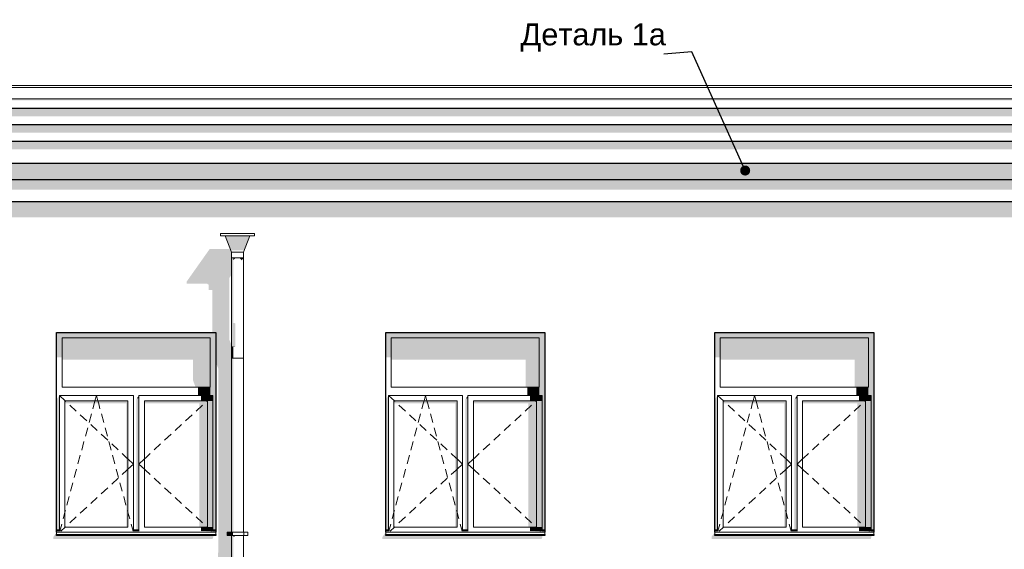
# Model space of a CAD drawing. Header units: millimetres. Extents: x -95523 to 190468, y -7401 to 17692.
# Tile 132 of 139: x 163361 to 172337, y 8076 to 12902. Entities that reach past the tile are written whole.
import ezdxf

# ---------------------------------------------------------------- set-up
doc = ezdxf.new("R2010")
doc.units = ezdxf.units.MM
doc.header["$MEASUREMENT"] = 0
doc.set_wipeout_variables(frame=1)
doc.linetypes.add('Wipeout_Contour', pattern=[1000, 0, -1000])
for name, color, linetype in [('1 Молдинги', 7, 'Continuous'), ('Конструктив - Стены Несущие', 7, 'Continuous'), ('Новый_1 ВОДОСТОК', 7, 'Continuous'), ('Новый_1_Конструктив-парапет', 7, 'Continuous'), ('Новый_Фартук парапета', 7, 'Continuous'), ('Окна Archicad', 7, 'Continuous')]:
    doc.layers.add(name, color=color, linetype=linetype)
for name, color, linetype, lineweight in [('1 Молдинги_Ном._пера__21', 7, 'Continuous', 30), ('Аннотация - Выносная Надпись.Фасад фрагмент_Ном._пера__1', 7, 'Continuous', 15), ('Новый_1 ВОДОСТОК_Ном._пера__120', 7, 'Continuous', 5), ('Новый_Фартук парапета_Ном._пера__120', 7, 'Continuous', 5), ('Окна Archicad_Ном._пера__120', 7, 'Continuous', 5), ('Окна Archicad_Ном._пера__21', 7, 'Continuous', 30)]:
    doc.layers.add(name, color=color, linetype=linetype, lineweight=lineweight)
doc.styles.add('СГЕНЕРИР_СТИЛЬ_1', font='arial.ttf')
doc.dimstyles.new('СГЕНЕРИР_СТИЛЬ__2', dxfattribs={"dimtxt": 0.18, "dimasz": 182.4, "dimexe": 0.18, "dimexo": 0.0625, "dimgap": 0, "dimtad": 0, "dimtih": 1, "dimtoh": 1, "dimdec": 4, "dimzin": 0, "dimdsep": 46, "dimcen": 0.09, "dimadec": 0, "dimazin": 0, "dimtfac": 1, "dimtdec": 4, "dimtmove": 0, "dimatfit": 3, "dimldrblk": 'ARROWHEAD_11', "dimfxl": 1, "dimtolj": 1, "dimtzin": 0, "dimarcsym": 0})

# ---------------------------------------------------------------- blocks, each defined once
blk = doc.blocks.new('Элемент Разреза_94_1', base_point=(95180.8, -197.5))
at = {"layer": 'Конструктив - Стены Несущие', "linetype": 'Continuous', "lineweight": 0, "true_color": 0x000000}
for points in [[(164883.6, 10495.7), (165069.4, 10495.7), (165083.6, 10487.1), (165083.6, 10437.1), (165115.8, 10437.1), (165115.8, 10052.5), (165148, 10052.5), (165148, 9781.1), (165170.8, 9724.3), (165170.8, 8047.7), (165167.9, 8035.2), (165167.9, 8005.2), (165170.8, 7996.9), (165170.8, 7352.5), (165292.4, 7352.5), (165292.4, 8202.1), (165252.4, 8202.1), (165252.4, 8232.1), (165292.4, 8232.1), (165292.4, 9935.9), (165271.4, 9988.2), (165271.4, 10547.1), (165292.4, 10576.9), (165292.4, 10692.5), (165008.6, 10692.5), (164883.6, 10515.7)], [(163698, 8232.5), (163668, 8188.2), (163668, 8168.2), (165118, 8168.2), (165128, 8192.3), (165120.8, 8192.3), (165127.7, 8202.5), (163698, 8202.5)], [(166668, 8188.2), (166668, 8168.2), (168118, 8168.2), (168128, 8192.3), (168120.8, 8192.3), (168127.7, 8202.5), (166698, 8202.5), (166698, 8232.5)], [(169698, 8232.5), (169668, 8188.2), (169668, 8168.2), (171118, 8168.2), (171128, 8192.3), (171120.8, 8192.3), (171127.7, 8202.5), (169698, 8202.5)]]:
    blk.add_hatch(color=18, dxfattribs=at).paths.add_polyline_path(points)
blk = doc.blocks.new('Элемент Разреза_100_1', base_point=(95180.8, -197.5))
at = {"layer": 'Окна Archicad', "linetype": 'Continuous', "lineweight": 0, "true_color": 0x000000}
for points in [[(169748, 10002.5), (171098, 10002.5), (171148, 10002.5), (171148, 10052.5), (169698, 10052.5), (169698, 10002.5)], [(169698, 9826.2), (169748, 9826.2), (169748, 10002.5), (169698, 10002.5)], [(169748, 10002.5), (169748, 9805), (170973, 9805), (170973, 9552.5), (171098, 9552.5), (171098, 10002.5)], [(171123, 8252.5), (171148, 8252.5), (171148, 10002.5), (171098, 10002.5), (171098, 9552.5), (171098, 9477.5), (171123, 9477.5)], [(171098, 9552.5), (170988, 9552.5), (170988, 9477.5), (171098, 9477.5)], [(169723, 9477.5), (169698, 9442.1), (169698, 8252.5), (169723, 8252.5)], [(170348, 9427.5), (169773, 9427.5), (169773, 9406.2), (170333, 9406.2), (170333, 8277.5), (170348, 8277.5)], [(170423, 9442.1), (170423, 8252.5), (170448, 8252.5), (170448, 9452.5), (170430.3, 9452.5)], [(170430.3, 9452.5), (170448, 9452.5), (170448, 9477.5)], [(171073, 9427.5), (170498, 9427.5), (170498, 9406.2), (170998, 9406.2), (170998, 8277.5), (171073, 8277.5)], [(171123, 9477.5), (171013, 9477.5), (171013, 9427.5), (171123, 9427.5)], [(171073, 9427.5), (171073, 8277.5), (171123, 8277.5), (171123, 9427.5)], [(171123, 8277.5), (171013, 8277.5), (171013, 8240.9), (171123, 8240.9)], [(169698, 8202.5), (171148, 8202.5), (171148, 8210.6), (169698, 8210.6)], [(169699, 8242.5), (169723, 8242.5), (169723, 8252.5), (169699, 8252.5)], [(169723, 8242.5), (169699, 8242.5), (169723, 8240.9)], [(170424, 8252.5), (170424, 8242.5), (170448, 8242.5), (170448, 8252.5)], [(170448, 8242.5), (170424, 8242.5), (170448, 8240.9)], [(171148, 8232.5), (171148, 8242.5), (171123, 8242.5), (171123, 8240.9), (171013, 8240.9)], [(171123, 8252.5), (171123, 8242.5), (171148, 8242.5), (171148, 8252.5)]]:
    blk.add_hatch(color=18, dxfattribs=at).paths.add_polyline_path(points)
at = {"layer": 'Окна Archicad_Ном._пера__120', "color": 7, "linetype": 'Continuous', "lineweight": 5}
for p, q in [((169748, 10002.5), (169748, 9552.5)), ((171098, 10002.5), (169748, 10002.5)), ((171098, 9552.5), (171098, 10002.5)), ((169748, 9552.5), (171098, 9552.5)), ((169723, 9427.5), (169723, 9477.5)), ((169723, 9477.5), (170398, 9477.5)), ((169723, 9477.5), (169777, 9427.5)), ((169723, 8277.5), (169723, 9427.5)), ((169773, 9427.5), (169773, 8277.5)), ((170348, 9427.5), (169773, 9427.5)), ((169777, 9427.5), (169781.7, 9423.1)), ((170039.7, 9400.2), (170047, 9427.5)), ((170047, 9427.5), (170060.5, 9477.5)), ((170074, 9427.5), (170060.5, 9477.5)), ((170081.4, 9400.2), (170074, 9427.5)), ((170348, 8277.5), (170348, 9427.5)), ((170398, 9477.5), (170398, 9427.5)), ((170398, 9427.5), (170398, 8277.5)), ((170448, 9427.5), (170448, 9477.5)), ((170448, 9477.5), (171123, 9477.5)), ((170448, 8277.5), (170448, 9427.5)), ((170498, 9427.5), (170498, 8277.5)), ((171073, 9427.5), (170498, 9427.5)), ((171069, 9427.5), (171064.3, 9423.1)), ((171123, 9477.5), (171069, 9427.5)), ((171073, 8277.5), (171073, 9427.5)), ((171123, 9477.5), (171123, 9427.5)), ((171123, 9427.5), (171123, 8277.5)), ((169818.4, 9389.1), (169877.1, 9334.8)), ((170028, 9357), (170039.7, 9400.2)), ((170093, 9357), (170081.4, 9400.2)), ((171027.6, 9389.1), (170968.9, 9334.8)), ((169913.8, 9300.8), (169972.5, 9246.5)), ((169994.1, 9231.5), (170014.9, 9308.7)), ((170126.9, 9231.5), (170106.1, 9308.7)), ((170932.2, 9300.8), (170873.5, 9246.5)), ((169960.2, 9106), (169981.1, 9183.2)), ((170009.2, 9212.5), (170067.9, 9158.1)), ((170160.8, 9106), (170139.9, 9183.2)), ((170836.8, 9212.5), (170778.1, 9158.1)), ((170104.6, 9124.2), (170163.3, 9069.8)), ((170741.4, 9124.2), (170682.7, 9069.8)), ((169926.3, 8980.5), (169947.2, 9057.7)), ((170194.7, 8980.5), (170173.8, 9057.7)), ((170199.9, 9035.8), (170258.6, 8981.5)), ((170646.1, 9035.8), (170587.4, 8981.5)), ((169892.4, 8855), (169913.3, 8932.2)), ((170228.6, 8855), (170207.7, 8932.2)), ((170295.3, 8947.5), (170339.3, 8906.8)), ((170339.3, 8906.8), (170348, 8898.8)), ((170348, 8898.8), (170398, 8852.5)), ((170498, 8898.8), (170448, 8852.5)), ((170506.7, 8906.8), (170498, 8898.8)), ((170550.7, 8947.5), (170506.7, 8906.8)), ((169858.6, 8729.5), (169879.4, 8806.7)), ((170262.5, 8729.5), (170241.6, 8806.7)), ((170295.3, 8757.4), (170339.3, 8798.1)), ((170339.3, 8798.1), (170348, 8806.2)), ((170348, 8806.2), (170398, 8852.5)), ((170498, 8806.2), (170448, 8852.5)), ((170506.7, 8798.1), (170498, 8806.2)), ((170550.7, 8757.4), (170506.7, 8798.1)), ((170199.9, 8669.1), (170258.6, 8723.4)), ((170646.1, 8669.1), (170587.4, 8723.4)), ((169824.7, 8604), (169845.5, 8681.2)), ((170104.6, 8580.7), (170163.3, 8635.1)), ((170296.3, 8604), (170275.5, 8681.2)), ((170741.4, 8580.7), (170682.7, 8635.1)), ((169790.8, 8478.5), (169811.6, 8555.7)), ((170009.2, 8492.4), (170067.9, 8546.8)), ((170330.2, 8478.5), (170309.4, 8555.7)), ((170836.8, 8492.4), (170778.1, 8546.8)), ((169913.8, 8404.1), (169972.5, 8458.5)), ((170932.2, 8404.1), (170873.5, 8458.5)), ((169756.9, 8353), (169773, 8412.6)), ((169773, 8412.6), (169777.7, 8430.2)), ((169818.4, 8315.8), (169877.1, 8370.1)), ((170348, 8412.6), (170343.3, 8430.2)), ((170364.1, 8353), (170348, 8412.6)), ((171027.6, 8315.8), (170968.9, 8370.1)), ((169723, 8240.9), (169723, 8277.5)), ((169726.6, 8240.9), (169743.9, 8304.7)), ((169737.6, 8240.9), (169777, 8277.5)), ((169773, 8277.5), (170348, 8277.5)), ((169777, 8277.5), (169781.7, 8281.8)), ((170394.4, 8240.9), (170377.2, 8304.7)), ((170398, 8277.5), (170398, 8240.9)), ((170448, 8240.9), (170448, 8277.5)), ((170498, 8277.5), (171073, 8277.5)), ((171069, 8277.5), (171064.3, 8281.8)), ((171108.4, 8240.9), (171069, 8277.5)), ((171123, 8277.5), (171123, 8240.9)), ((169723, 8252.5), (169698, 8252.5)), ((169723, 8242.5), (169698, 8242.5)), ((169698, 8232.5), (169698, 8230.6)), ((169698, 8230.6), (169698, 8210.6)), ((171148, 8230.6), (169698, 8230.6)), ((171148, 8210.6), (169698, 8210.6)), ((170448, 8252.5), (170398, 8252.5)), ((170448, 8242.5), (170398, 8242.5)), ((171148, 8252.5), (171123, 8252.5)), ((171148, 8242.5), (171123, 8242.5)), ((171148, 8232.5), (171148, 8230.6)), ((171148, 8230.6), (171148, 8210.6))]:
    blk.add_line(p, q, dxfattribs=at)
at = {"layer": 'Окна Archicad_Ном._пера__21', "color": 7, "linetype": 'Continuous', "lineweight": 30}
for p, q in [((169698, 8232.5), (169698, 10052.5)), ((169698, 10052.5), (171148, 10052.5)), ((171148, 10052.5), (171148, 8232.5)), ((169698, 8202.5), (169698, 8210.6)), ((171148, 8202.5), (169698, 8202.5)), ((171148, 8210.6), (171148, 8202.5))]:
    blk.add_line(p, q, dxfattribs=at)
blk = doc.blocks.new('Элемент Разреза_101_1', base_point=(95180.8, -197.5))
at = {"layer": 'Окна Archicad', "linetype": 'Continuous', "lineweight": 0, "true_color": 0x000000}
for points in [[(166748, 10002.5), (168098, 10002.5), (168148, 10002.5), (168148, 10052.5), (166698, 10052.5), (166698, 10002.5)], [(166698, 9826.2), (166748, 9826.2), (166748, 10002.5), (166698, 10002.5)], [(168098, 10002.5), (166748, 10002.5), (166748, 9805), (167973, 9805), (167973, 9552.5), (168098, 9552.5)], [(168123, 8252.5), (168148, 8252.5), (168148, 10002.5), (168098, 10002.5), (168098, 9552.5), (168098, 9477.5), (168123, 9477.5)], [(168098, 9552.5), (167988, 9552.5), (167988, 9477.5), (168098, 9477.5)], [(166723, 9477.5), (166698, 9442.1), (166698, 8252.5), (166723, 8252.5)], [(167348, 9427.5), (166773, 9427.5), (166773, 9406.2), (167333, 9406.2), (167333, 8277.5), (167348, 8277.5)], [(167430.3, 9452.5), (167423, 9442.1), (167423, 8252.5), (167448, 8252.5), (167448, 9452.5)], [(167430.3, 9452.5), (167448, 9452.5), (167448, 9477.5)], [(167498, 9427.5), (167498, 9406.2), (167998, 9406.2), (167998, 8277.5), (168073, 8277.5), (168073, 9427.5)], [(168123, 9477.5), (168013, 9477.5), (168013, 9427.5), (168123, 9427.5)], [(168073, 9427.5), (168073, 8277.5), (168123, 8277.5), (168123, 9427.5)], [(168123, 8277.5), (168013, 8277.5), (168013, 8240.9), (168123, 8240.9)], [(166698, 8202.5), (168148, 8202.5), (168148, 8210.6), (166698, 8210.6)], [(166699, 8242.5), (166723, 8242.5), (166723, 8252.5), (166699, 8252.5)], [(166723, 8242.5), (166699, 8242.5), (166723, 8240.9)], [(167424, 8242.5), (167448, 8242.5), (167448, 8252.5), (167424, 8252.5)], [(167448, 8242.5), (167424, 8242.5), (167448, 8240.9)], [(168148, 8232.5), (168148, 8242.5), (168123, 8242.5), (168123, 8240.9), (168013, 8240.9)], [(168123, 8252.5), (168123, 8242.5), (168148, 8242.5), (168148, 8252.5)]]:
    blk.add_hatch(color=18, dxfattribs=at).paths.add_polyline_path(points)
at = {"layer": 'Окна Archicad_Ном._пера__120', "color": 7, "linetype": 'Continuous', "lineweight": 5}
for p, q in [((166748, 10002.5), (166748, 9552.5)), ((168098, 10002.5), (166748, 10002.5)), ((168098, 9552.5), (168098, 10002.5)), ((166748, 9552.5), (168098, 9552.5)), ((166723, 9427.5), (166723, 9477.5)), ((166723, 9477.5), (167398, 9477.5)), ((166723, 9477.5), (166777, 9427.5)), ((166723, 8277.5), (166723, 9427.5)), ((166773, 9427.5), (166773, 8277.5)), ((167348, 9427.5), (166773, 9427.5)), ((166777, 9427.5), (166781.7, 9423.1)), ((167039.7, 9400.2), (167047, 9427.5)), ((167047, 9427.5), (167060.5, 9477.5)), ((167074, 9427.5), (167060.5, 9477.5)), ((167081.4, 9400.2), (167074, 9427.5)), ((167348, 8277.5), (167348, 9427.5)), ((167398, 9477.5), (167398, 9427.5)), ((167398, 9427.5), (167398, 8277.5)), ((167448, 9427.5), (167448, 9477.5)), ((167448, 9477.5), (168123, 9477.5)), ((167448, 8277.5), (167448, 9427.5)), ((167498, 9427.5), (167498, 8277.5)), ((168073, 9427.5), (167498, 9427.5)), ((168069, 9427.5), (168064.3, 9423.1)), ((168123, 9477.5), (168069, 9427.5)), ((168073, 8277.5), (168073, 9427.5)), ((168123, 9477.5), (168123, 9427.5)), ((168123, 9427.5), (168123, 8277.5)), ((166818.4, 9389.1), (166877.1, 9334.8)), ((167028, 9357), (167039.7, 9400.2)), ((167093, 9357), (167081.4, 9400.2)), ((168027.6, 9389.1), (167968.9, 9334.8)), ((166913.8, 9300.8), (166972.5, 9246.5)), ((166994.1, 9231.5), (167014.9, 9308.7)), ((167126.9, 9231.5), (167106.1, 9308.7)), ((167932.2, 9300.8), (167873.5, 9246.5)), ((166960.2, 9106), (166981.1, 9183.2)), ((167009.2, 9212.5), (167067.9, 9158.1)), ((167160.8, 9106), (167139.9, 9183.2)), ((167836.8, 9212.5), (167778.1, 9158.1)), ((167104.6, 9124.2), (167163.3, 9069.8)), ((167741.4, 9124.2), (167682.7, 9069.8)), ((166926.3, 8980.5), (166947.2, 9057.7)), ((167194.7, 8980.5), (167173.8, 9057.7)), ((167199.9, 9035.8), (167258.6, 8981.5)), ((167646.1, 9035.8), (167587.4, 8981.5)), ((166892.4, 8855), (166913.3, 8932.2)), ((167228.6, 8855), (167207.7, 8932.2)), ((167295.3, 8947.5), (167339.3, 8906.8)), ((167339.3, 8906.8), (167348, 8898.8)), ((167348, 8898.8), (167398, 8852.5)), ((167498, 8898.8), (167448, 8852.5)), ((167506.7, 8906.8), (167498, 8898.8)), ((167550.7, 8947.5), (167506.7, 8906.8)), ((166858.6, 8729.5), (166879.4, 8806.7)), ((167262.5, 8729.5), (167241.6, 8806.7)), ((167295.3, 8757.4), (167339.3, 8798.1)), ((167339.3, 8798.1), (167348, 8806.2)), ((167348, 8806.2), (167398, 8852.5)), ((167498, 8806.2), (167448, 8852.5)), ((167506.7, 8798.1), (167498, 8806.2)), ((167550.7, 8757.4), (167506.7, 8798.1)), ((167199.9, 8669.1), (167258.6, 8723.4)), ((167646.1, 8669.1), (167587.4, 8723.4)), ((166824.7, 8604), (166845.5, 8681.2)), ((167104.6, 8580.7), (167163.3, 8635.1)), ((167296.3, 8604), (167275.5, 8681.2)), ((167741.4, 8580.7), (167682.7, 8635.1)), ((166790.8, 8478.5), (166811.6, 8555.7)), ((167009.2, 8492.4), (167067.9, 8546.8)), ((167330.2, 8478.5), (167309.4, 8555.7)), ((167836.8, 8492.4), (167778.1, 8546.8)), ((166913.8, 8404.1), (166972.5, 8458.5)), ((167932.2, 8404.1), (167873.5, 8458.5)), ((166756.9, 8353), (166773, 8412.6)), ((166773, 8412.6), (166777.7, 8430.2)), ((166818.4, 8315.8), (166877.1, 8370.1)), ((167348, 8412.6), (167343.3, 8430.2)), ((167364.1, 8353), (167348, 8412.6)), ((168027.6, 8315.8), (167968.9, 8370.1)), ((166723, 8240.9), (166723, 8277.5)), ((166726.6, 8240.9), (166743.9, 8304.7)), ((166737.6, 8240.9), (166777, 8277.5)), ((166773, 8277.5), (167348, 8277.5)), ((166777, 8277.5), (166781.7, 8281.8)), ((167394.4, 8240.9), (167377.2, 8304.7)), ((167398, 8277.5), (167398, 8240.9)), ((167448, 8240.9), (167448, 8277.5)), ((167498, 8277.5), (168073, 8277.5)), ((168069, 8277.5), (168064.3, 8281.8)), ((168108.4, 8240.9), (168069, 8277.5)), ((168123, 8277.5), (168123, 8240.9)), ((166723, 8252.5), (166698, 8252.5)), ((166723, 8242.5), (166698, 8242.5)), ((166698, 8232.5), (166698, 8230.6)), ((166698, 8230.6), (166698, 8210.6)), ((168148, 8230.6), (166698, 8230.6)), ((168148, 8210.6), (166698, 8210.6)), ((167448, 8252.5), (167398, 8252.5)), ((167448, 8242.5), (167398, 8242.5)), ((168148, 8252.5), (168123, 8252.5)), ((168148, 8242.5), (168123, 8242.5)), ((168148, 8232.5), (168148, 8230.6)), ((168148, 8230.6), (168148, 8210.6))]:
    blk.add_line(p, q, dxfattribs=at)
at = {"layer": 'Окна Archicad_Ном._пера__21', "color": 7, "linetype": 'Continuous', "lineweight": 30}
for p, q in [((166698, 10052.5), (168148, 10052.5)), ((166698, 8232.5), (166698, 10052.5)), ((168148, 10052.5), (168148, 8232.5)), ((166698, 8202.5), (166698, 8210.6)), ((168148, 8202.5), (166698, 8202.5)), ((168148, 8210.6), (168148, 8202.5))]:
    blk.add_line(p, q, dxfattribs=at)
blk = doc.blocks.new('Элемент Разреза_102_1', base_point=(95180.8, -197.5))
at = {"layer": 'Окна Archicad', "linetype": 'Continuous', "lineweight": 0, "true_color": 0x000000}
for points in [[(163698, 10052.5), (163698, 10002.5), (163748, 10002.5), (165098, 10002.5), (165148, 10002.5), (165148, 10052.5)], [(163698, 9826.2), (163748, 9826.2), (163748, 10002.5), (163698, 10002.5)], [(163748, 10002.5), (163748, 9805), (164940.8, 9805), (164940.8, 9617.3), (164946.7, 9598.9), (164965.4, 9552.5), (165098, 9552.5), (165098, 10002.5)], [(165123, 8252.5), (165148, 8252.5), (165148, 10002.5), (165098, 10002.5), (165098, 9552.5), (165098, 9477.5), (165123, 9477.5)], [(165098, 9552.5), (164988, 9552.5), (164988, 9477.5), (165098, 9477.5)], [(163723, 9477.5), (163698, 9442.1), (163698, 8252.5), (163723, 8252.5)], [(164348, 9427.5), (163773, 9427.5), (163773, 9406.2), (164333, 9406.2), (164333, 8277.5), (164348, 8277.5)], [(164430.3, 9452.5), (164423, 9442.1), (164423, 8252.5), (164448, 8252.5), (164448, 9452.5)], [(164430.3, 9452.5), (164448, 9452.5), (164448, 9477.5)], [(165073, 9427.5), (164498, 9427.5), (164498, 9406.2), (164998, 9406.2), (164998, 8277.5), (165073, 8277.5)], [(165013, 9427.5), (165123, 9427.5), (165123, 9477.5), (165013, 9477.5)], [(165073, 9427.5), (165073, 8277.5), (165123, 8277.5), (165123, 9427.5)], [(165013, 8277.5), (165013, 8240.9), (165123, 8240.9), (165123, 8277.5)], [(163698, 8210.6), (163698, 8202.5), (165148, 8202.5), (165148, 8210.6)], [(163699, 8242.5), (163723, 8242.5), (163723, 8252.5), (163699, 8252.5)], [(163723, 8242.5), (163699, 8242.5), (163723, 8240.9)], [(164424, 8252.5), (164424, 8242.5), (164448, 8242.5), (164448, 8252.5)], [(164448, 8242.5), (164424, 8242.5), (164448, 8240.9)], [(165148, 8232.5), (165148, 8242.5), (165123, 8242.5), (165123, 8240.9), (165013, 8240.9)], [(165123, 8252.5), (165123, 8242.5), (165148, 8242.5), (165148, 8252.5)]]:
    blk.add_hatch(color=18, dxfattribs=at).paths.add_polyline_path(points)
at = {"layer": 'Окна Archicad_Ном._пера__120', "color": 7, "linetype": 'Continuous', "lineweight": 5}
for p, q in [((163748, 10002.5), (163748, 9552.5)), ((165098, 10002.5), (163748, 10002.5)), ((165098, 9552.5), (165098, 10002.5)), ((163748, 9552.5), (165098, 9552.5)), ((163723, 9427.5), (163723, 9477.5)), ((163723, 9477.5), (164398, 9477.5)), ((163723, 9477.5), (163777, 9427.5)), ((163723, 8277.5), (163723, 9427.5)), ((163773, 9427.5), (163773, 8277.5)), ((164348, 9427.5), (163773, 9427.5)), ((163777, 9427.5), (163781.7, 9423.1)), ((164039.7, 9400.2), (164047, 9427.5)), ((164047, 9427.5), (164060.5, 9477.5)), ((164074, 9427.5), (164060.5, 9477.5)), ((164081.4, 9400.2), (164074, 9427.5)), ((164348, 8277.5), (164348, 9427.5)), ((164398, 9477.5), (164398, 9427.5)), ((164398, 9427.5), (164398, 8277.5)), ((164448, 9427.5), (164448, 9477.5)), ((164448, 9477.5), (165123, 9477.5)), ((164448, 8277.5), (164448, 9427.5)), ((164498, 9427.5), (164498, 8277.5)), ((165073, 9427.5), (164498, 9427.5)), ((165069, 9427.5), (165064.3, 9423.1)), ((165123, 9477.5), (165069, 9427.5)), ((165073, 8277.5), (165073, 9427.5)), ((165123, 9477.5), (165123, 9427.5)), ((165123, 9427.5), (165123, 8277.5)), ((163818.4, 9389.1), (163877.1, 9334.8)), ((164028, 9357), (164039.7, 9400.2)), ((164093, 9357), (164081.4, 9400.2)), ((165027.6, 9389.1), (164968.9, 9334.8)), ((163913.8, 9300.8), (163972.5, 9246.5)), ((163994.1, 9231.5), (164014.9, 9308.7)), ((164126.9, 9231.5), (164106.1, 9308.7)), ((164932.2, 9300.8), (164873.5, 9246.5)), ((163960.2, 9106), (163981.1, 9183.2)), ((164009.2, 9212.5), (164067.9, 9158.1)), ((164160.8, 9106), (164139.9, 9183.2)), ((164836.8, 9212.5), (164778.1, 9158.1)), ((164104.6, 9124.2), (164163.3, 9069.8)), ((164741.4, 9124.2), (164682.7, 9069.8)), ((163926.3, 8980.5), (163947.2, 9057.7)), ((164194.7, 8980.5), (164173.8, 9057.7)), ((164199.9, 9035.8), (164258.6, 8981.5)), ((164646.1, 9035.8), (164587.4, 8981.5)), ((163892.4, 8855), (163913.3, 8932.2)), ((164228.6, 8855), (164207.7, 8932.2)), ((164295.3, 8947.5), (164339.3, 8906.8)), ((164339.3, 8906.8), (164348, 8898.8)), ((164348, 8898.8), (164398, 8852.5)), ((164498, 8898.8), (164448, 8852.5)), ((164506.7, 8906.8), (164498, 8898.8)), ((164550.7, 8947.5), (164506.7, 8906.8)), ((163858.6, 8729.5), (163879.4, 8806.7)), ((164262.5, 8729.5), (164241.6, 8806.7)), ((164295.3, 8757.4), (164339.3, 8798.1)), ((164339.3, 8798.1), (164348, 8806.2)), ((164348, 8806.2), (164398, 8852.5)), ((164498, 8806.2), (164448, 8852.5)), ((164506.7, 8798.1), (164498, 8806.2)), ((164550.7, 8757.4), (164506.7, 8798.1)), ((164199.9, 8669.1), (164258.6, 8723.4)), ((164646.1, 8669.1), (164587.4, 8723.4)), ((163824.7, 8604), (163845.5, 8681.2)), ((164104.6, 8580.7), (164163.3, 8635.1)), ((164296.3, 8604), (164275.5, 8681.2)), ((164741.4, 8580.7), (164682.7, 8635.1)), ((163790.8, 8478.5), (163811.6, 8555.7)), ((164009.2, 8492.4), (164067.9, 8546.8)), ((164330.2, 8478.5), (164309.4, 8555.7)), ((164836.8, 8492.4), (164778.1, 8546.8)), ((163913.8, 8404.1), (163972.5, 8458.5)), ((164932.2, 8404.1), (164873.5, 8458.5)), ((163756.9, 8353), (163773, 8412.6)), ((163773, 8412.6), (163777.7, 8430.2)), ((163818.4, 8315.8), (163877.1, 8370.1)), ((164348, 8412.6), (164343.3, 8430.2)), ((164364.1, 8353), (164348, 8412.6)), ((165027.6, 8315.8), (164968.9, 8370.1)), ((163723, 8240.9), (163723, 8277.5)), ((163726.6, 8240.9), (163743.9, 8304.7)), ((163737.6, 8240.9), (163777, 8277.5)), ((163773, 8277.5), (164348, 8277.5)), ((163777, 8277.5), (163781.7, 8281.8)), ((164394.4, 8240.9), (164377.2, 8304.7)), ((164398, 8277.5), (164398, 8240.9)), ((164448, 8240.9), (164448, 8277.5)), ((164498, 8277.5), (165073, 8277.5)), ((165069, 8277.5), (165064.3, 8281.8)), ((165108.4, 8240.9), (165069, 8277.5)), ((165123, 8277.5), (165123, 8240.9)), ((163723, 8252.5), (163698, 8252.5)), ((163723, 8242.5), (163698, 8242.5)), ((163698, 8232.5), (163698, 8230.6)), ((163698, 8230.6), (163698, 8210.6)), ((165148, 8230.6), (163698, 8230.6)), ((165148, 8210.6), (163698, 8210.6)), ((164448, 8252.5), (164398, 8252.5)), ((164448, 8242.5), (164398, 8242.5)), ((165148, 8252.5), (165123, 8252.5)), ((165148, 8242.5), (165123, 8242.5)), ((165148, 8232.5), (165148, 8230.6)), ((165148, 8230.6), (165148, 8210.6))]:
    blk.add_line(p, q, dxfattribs=at)
at = {"layer": 'Окна Archicad_Ном._пера__21', "color": 7, "linetype": 'Continuous', "lineweight": 30}
for p, q in [((163698, 8232.5), (163698, 10052.5)), ((163698, 10052.5), (165148, 10052.5)), ((165148, 10052.5), (165148, 8232.5)), ((163698, 8202.5), (163698, 8210.6)), ((165148, 8202.5), (163698, 8202.5)), ((165148, 8210.6), (165148, 8202.5))]:
    blk.add_line(p, q, dxfattribs=at)
blk = doc.blocks.new('Элемент Разреза_114_1', base_point=(95180.8, -197.5))
at = {"layer": 'Новый_1_Конструктив-парапет', "linetype": 'Continuous', "lineweight": 0, "true_color": 0x000000}
for points in [[(145398, 11245), (145398, 11100.1), (187268.3, 11100.1), (187270.1, 11102.6), (187347, 11102.6), (187347, 11242.5), (145418, 11242.5), (145418, 11245)], [(165093.6, 10812.7), (165008.6, 10692.5), (165292.4, 10692.5), (165292.4, 10782.5), (165280.9, 10812.7)]]:
    blk.add_hatch(color=18, dxfattribs=at).paths.add_polyline_path(points)
blk = doc.blocks.new('Элемент Разреза_211_1', base_point=(95180.8, -197.5))
at = {"layer": 'Новый_Фартук парапета_Ном._пера__120', "color": 7, "linetype": 'Continuous', "lineweight": 5}
for p, q in [((187759.5, 12302.4), (145817.9, 12302.4)), ((145817.9, 12285), (187778, 12285)), ((145818, 12179.6), (187778, 12179.6))]:
    blk.add_line(p, q, dxfattribs=at)
blk = doc.blocks.new('Элемент Разреза_221_1', base_point=(95180.8, -197.5))
at = {"layer": 'Новый_1 ВОДОСТОК', "linetype": 'Continuous', "lineweight": 0, "true_color": 0x000000}
for points in [[(165459.5, 10932.5), (165235.3, 10932.5), (165285.3, 10801), (165409.5, 10801)], [(165292.4, 10732.5), (165292.4, 10142.2), (165296.6, 10139.6), (165296.6, 10732.5)], [(165296.6, 10732.5), (165296.6, 10139.6), (165308.5, 10137.3), (165308.5, 10732.5)], [(165326.4, 10732.5), (165308.5, 10732.5), (165308.5, 10709.7), (165326.4, 10726.5)], [(165326.4, 10732.5), (165326.4, 10726.5), (165347.4, 10732.5)], [(165368.4, 10732.5), (165347.4, 10732.5), (165368.4, 10726.5)], [(165368.4, 10732.5), (165368.4, 10726.5), (165386.3, 10709.7), (165386.3, 10732.5)], [(165386.3, 10709.7), (165398.2, 10726.5), (165398.2, 10732.5), (165386.3, 10732.5)], [(165398.2, 10732.5), (165398.2, 10726.5), (165402.4, 10732.5)], [(165296.6, 10139.6), (165292.4, 10142.2), (165292.4, 9927.6), (165296.6, 9925)], [(165308.5, 10137.3), (165296.6, 10139.6), (165296.6, 9925), (165308.5, 9922.7)], [(165308.5, 10137.3), (165308.5, 9922.7), (165326.4, 9921.2), (165326.4, 10135.8)], [(165292.4, 9927.6), (165292.4, 9817.6), (165296.6, 9817.6), (165296.6, 9925)], [(165296.6, 9925), (165296.6, 9817.6), (165308.5, 9817.6), (165308.5, 9922.7)], [(165326.4, 9921.2), (165308.5, 9922.7), (165308.5, 9919.1)], [(165292.4, 8232.1), (165296.6, 8232.1), (165296.6, 9817.6), (165292.4, 9817.6)], [(165308.5, 9817.6), (165296.6, 9817.6), (165296.6, 8232.1), (165308.5, 8232.1)], [(165290.4, 8202.1), (165290.4, 8232.1), (165252.4, 8232.1), (165252.4, 8202.1)], [(165294.7, 8202.1), (165294.7, 8232.1), (165290.4, 8232.1), (165290.4, 8202.1)], [(165296.6, 8202.1), (165292.4, 8202.1), (165292.4, 6232.1), (165296.6, 6232.1)], [(165294.7, 8232.1), (165294.7, 8202.1), (165307.1, 8202.1), (165307.1, 8232.1)], [(165308.5, 8202.1), (165296.6, 8202.1), (165296.6, 6232.1), (165308.5, 6232.1)], [(165308.5, 8202.1), (165308.5, 8191.6), (165318.2, 8191.6), (165326.4, 8198.4), (165326.4, 8202.1)], [(165347.4, 8202.1), (165326.4, 8202.1), (165326.4, 8198.4), (165344.8, 8198.4), (165347.4, 8199.6)], [(165368.4, 8202.1), (165347.4, 8202.1), (165347.4, 8199.6), (165367.5, 8199.6), (165368.4, 8200)], [(165368.4, 8202.1), (165368.4, 8200), (165386.2, 8200), (165386.3, 8200), (165386.3, 8202.1)], [(165398.2, 8202.1), (165386.3, 8202.1), (165386.3, 8200), (165398.2, 8200)], [(165402.4, 8202.1), (165398.2, 8202.1), (165398.2, 8200), (165398.4, 8199.7), (165402.4, 8199.7)]]:
    blk.add_hatch(color=18, dxfattribs=at).paths.add_polyline_path(points)
at = {"layer": 'Новый_1 ВОДОСТОК_Ном._пера__120', "color": 7, "linetype": 'Continuous', "lineweight": 5}
for p, q in [((165502.4, 10952.5), (165192.4, 10952.5)), ((165192.4, 10932.5), (165192.4, 10952.5)), ((165502.4, 10952.5), (165502.4, 10932.5)), ((165502.4, 10932.5), (165192.4, 10932.5)), ((165292.4, 10782.5), (165235.3, 10932.5)), ((165459.5, 10932.5), (165402.4, 10782.5)), ((165402.4, 10782.5), (165292.4, 10782.5)), ((165292.4, 10732.5), (165292.4, 10782.5)), ((165402.4, 10782.5), (165402.4, 10732.5)), ((165292.4, 10732.5), (165292.4, 10142.2)), ((165402.4, 10732.5), (165292.4, 10732.5)), ((165402.4, 10732.5), (165402.4, 10142.2)), ((165292.4, 10142.2), (165292.4, 9927.6)), ((165402.4, 10142.2), (165402.4, 9927.6)), ((165292.4, 9927.6), (165292.4, 9817.6)), ((165402.4, 9927.6), (165402.4, 9817.6)), ((165292.4, 9817.6), (165292.4, 8232.1)), ((165292.4, 9817.6), (165296.6, 9817.6)), ((165296.6, 9817.6), (165308.5, 9817.6)), ((165308.5, 9817.6), (165326.4, 9817.6)), ((165326.4, 9817.6), (165347.4, 9817.6)), ((165347.4, 9817.6), (165368.4, 9817.6)), ((165368.4, 9817.6), (165386.3, 9817.6)), ((165386.3, 9817.6), (165398.2, 9817.6)), ((165398.2, 9817.6), (165402.4, 9817.6)), ((165402.4, 9817.6), (165402.4, 8232.1)), ((165290.4, 8232.1), (165252.4, 8232.1)), ((165252.4, 8202.1), (165252.4, 8232.1)), ((165290.4, 8202.1), (165252.4, 8202.1)), ((165294.7, 8232.1), (165290.4, 8232.1)), ((165290.4, 8202.1), (165290.4, 8232.1)), ((165294.7, 8202.1), (165290.4, 8202.1)), ((165292.4, 8202.1), (165292.4, 6232.1)), ((165307.1, 8232.1), (165294.7, 8232.1)), ((165307.1, 8202.1), (165294.7, 8202.1)), ((165325.6, 8232.1), (165307.1, 8232.1)), ((165325.6, 8202.1), (165307.1, 8202.1)), ((165347.4, 8232.1), (165325.6, 8232.1)), ((165347.4, 8202.1), (165325.6, 8202.1)), ((165369.2, 8232.1), (165347.4, 8232.1)), ((165369.2, 8202.1), (165347.4, 8202.1)), ((165387.7, 8232.1), (165369.2, 8232.1)), ((165387.7, 8202.1), (165369.2, 8202.1)), ((165400.1, 8232.1), (165387.7, 8232.1)), ((165400.1, 8202.1), (165387.7, 8202.1)), ((165404.4, 8232.1), (165400.1, 8232.1)), ((165404.4, 8202.1), (165400.1, 8202.1)), ((165402.4, 8202.1), (165402.4, 6232.1)), ((165442.4, 8232.1), (165404.4, 8232.1)), ((165404.4, 8202.1), (165404.4, 8232.1)), ((165442.4, 8202.1), (165404.4, 8202.1)), ((165442.4, 8202.1), (165442.4, 8232.1))]:
    blk.add_line(p, q, dxfattribs=at)
blk = doc.blocks.new('Элемент Разреза_248_1', base_point=(95180.8, -197.5))
at = {"layer": '1 Молдинги', "linetype": 'Continuous', "lineweight": 0, "true_color": 0x000000}
for points in [[(145818, 12179.6), (145818, 12166.4), (187349, 12166.4), (187349, 12179.6)], [(145768, 12092.5), (145768, 12021.7), (187349, 12021.7), (187349, 12092.5)], [(145718, 11942.5), (145718, 11871.7), (169124.8, 11871.7), (172338.7, 11871.7), (187349, 11871.7), (187349, 11942.5)], [(187349, 11792.5), (145668, 11792.5), (145668, 11721.7), (187349, 11721.7)], [(145498, 11445), (145498, 11442.5), (187349, 11442.5), (187349, 11592.5), (145548, 11592.5), (145548, 11445)], [(145498, 11442.5), (145498, 11352), (187329, 11352), (187330.8, 11354.5), (187349, 11354.5), (187349, 11442.5)]]:
    blk.add_hatch(color=18, dxfattribs=at).paths.add_polyline_path(points)
at = {"layer": '1 Молдинги_Ном._пера__21', "color": 7, "linetype": 'Continuous', "lineweight": 30}
for p, q in [((187349, 12092.5), (145768, 12092.5)), ((187349, 11942.5), (145718, 11942.5)), ((187349, 11792.5), (145668, 11792.5)), ((187349, 11592.5), (145548, 11592.5)), ((187349, 11442.5), (145498, 11442.5)), ((187369, 11242.5), (145418, 11242.5))]:
    blk.add_line(p, q, dxfattribs=at)
blk = doc.blocks.new('ARROWHEAD_11')
at = {"color": 0, "linetype": 'Continuous', "lineweight": 0}
blk.add_line((0, 0), (-1, 0), dxfattribs=at)
at = {"color": 0, "linetype": 'Continuous', "lineweight": 0, "const_width": 0.25, "flags": 128}
blk.add_lwpolyline([(-0.125, 0, 1), (0.125, 0, 1)], format="xyb", close=True, dxfattribs=at)

msp = doc.modelspace()

# ---------------------------------------------------------------- block references
at = {"layer": '1 Молдинги', "lineweight": 0}
msp.add_blockref('Элемент Разреза_248_1', (95180.8, -197.5), dxfattribs=at)
at = {"layer": 'Конструктив - Стены Несущие', "lineweight": 0}
msp.add_blockref('Элемент Разреза_94_1', (95180.8, -197.5), dxfattribs=at)
at = {"layer": 'Новый_1 ВОДОСТОК', "lineweight": 0}
msp.add_blockref('Элемент Разреза_221_1', (95180.8, -197.5), dxfattribs=at)
at = {"layer": 'Новый_1_Конструктив-парапет', "lineweight": 0}
msp.add_blockref('Элемент Разреза_114_1', (95180.8, -197.5), dxfattribs=at)
at = {"layer": 'Новый_Фартук парапета', "lineweight": 0}
msp.add_blockref('Элемент Разреза_211_1', (95180.8, -197.5), dxfattribs=at)
at = {"layer": 'Окна Archicad', "lineweight": 0}
for name in ['Элемент Разреза_102_1', 'Элемент Разреза_101_1', 'Элемент Разреза_100_1']:
    msp.add_blockref(name, (95180.8, -197.5), dxfattribs=at)

# ---------------------------------------------------------------- wipeouts: each hides what was drawn before it
at = {"color": 7, "linetype": 'Wipeout_Contour', "lineweight": 15, "ltscale": 676282.389115}
msp.add_wipeout([(167945.2, 12901.5), (169233.8, 12901.5), (169233.8, 12587.2), (167945.2, 12587.2)], dxfattribs=at).dxf.layer = 'Аннотация - Выносная Надпись.Фасад фрагмент_Ном._пера__1'

# ---------------------------------------------------------------- next in the draw order: texts
at = {"layer": 'Аннотация - Выносная Надпись.Фасад фрагмент_Ном._пера__1', "color": 7, "linetype": 'Continuous', "lineweight": 15, "insert": (168589.5, 12610), "char_height": 200, "attachment_point": 8, "style": 'СГЕНЕРИР_СТИЛЬ_1'}
msp.add_mtext('\\A1;Деталь 1а', dxfattribs=at)

# ---------------------------------------------------------------- next in the draw order: leaders
at = {"layer": 'Аннотация - Выносная Надпись.Фасад фрагмент_Ном._пера__1', "color": 7, "linetype": 'Continuous', "lineweight": 15, "annotation_type": 0, "has_hookline": 1, "hookline_direction": 1, "text_width": 1313.1}
msp.add_leader([(169974.8, 11527.1), (169488.3, 12610), (169233.8, 12587.2)], dimstyle='СГЕНЕРИР_СТИЛЬ__2', dxfattribs=at)

doc.saveas('drawing.dxf')
